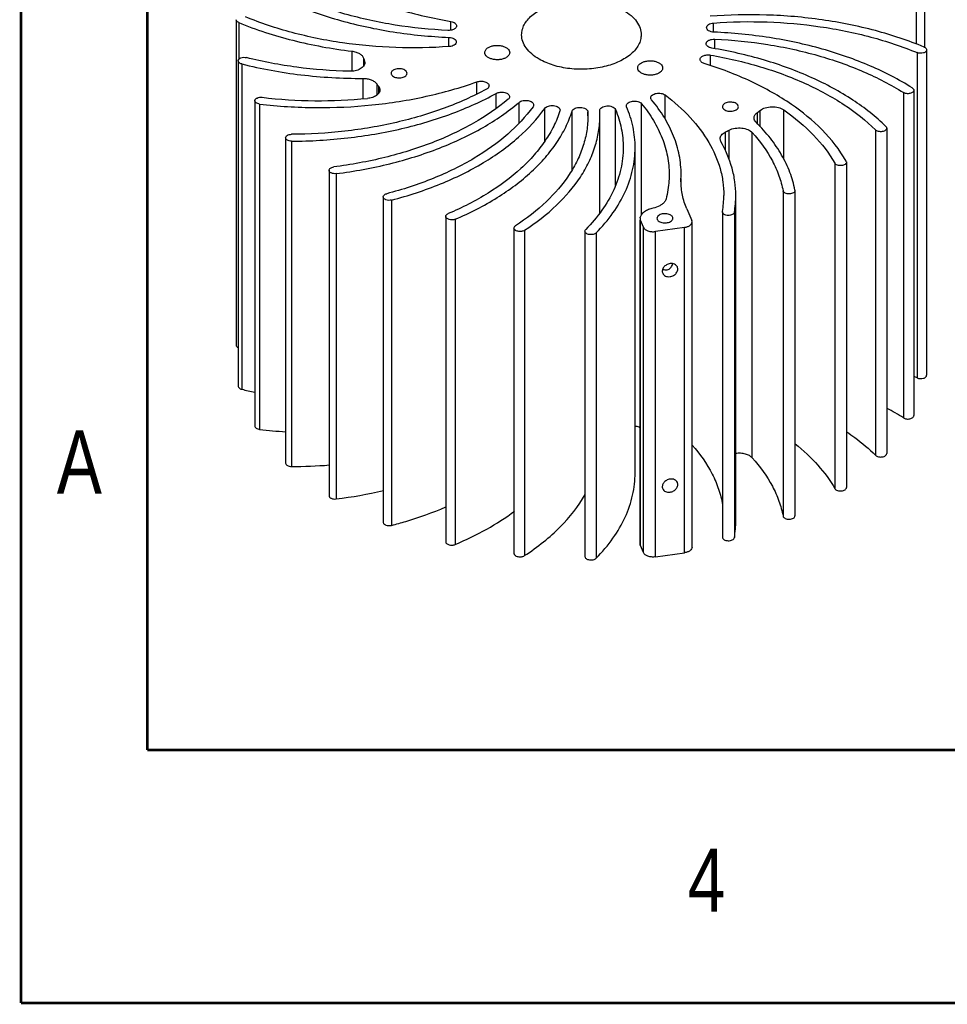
# Model space of a CAD drawing. Header units: inches. Extents: x 0 to 22, y -0.8 to 17.8.
# Tile 1 of 5: x 0 to 3.7, y 0 to 3.9. Entities that reach past the tile are written whole.
import ezdxf

# ---------------------------------------------------------------- set-up
doc = ezdxf.new("R2010")
doc.units = ezdxf.units.IN
doc.header["$LTSCALE"] = 1.21
doc.header["$MEASUREMENT"] = 0
doc.layers.get('0').update_dxf_attribs({"linetype": 'CONTINUOUS'})
doc.layers.add('02___PRT_ALL_AXES', color=7, linetype='CONTINUOUS')
doc.styles.get("Standard").update_dxf_attribs({"font": 'txt', "width": 0.8})

msp = doc.modelspace()

# ---------------------------------------------------------------- linework, layer by layer
at = {"color": 7, "linetype": 'CONTINUOUS'}
for p, q in [((3.54966, 3.9173), (3.54966, 3.79002)), ((3.58275, 3.9298), (3.58275, 3.77858)), ((0.86089, 3.88671), (0.86089, 2.60088)), ((0.87075, 3.87562), (0.87075, 3.7294)), ((1.70966, 3.84509), (1.70966, 3.87988)), ((2.7479, 3.83742), (2.7479, 3.87359)), ((1.70193, 3.78061), (1.70193, 3.81678)), ((2.75323, 3.772), (2.75323, 3.8099)), ((1.31833, 3.76226), (1.31833, 3.68327)), ((2.73551, 3.70508), (2.73551, 3.74695)), ((3.55322, 3.75641), (3.55322, 2.47058)), ((3.5906, 3.7675), (3.5906, 2.48167)), ((0.86873, 3.72441), (0.86873, 2.43858)), ((0.88288, 3.71191), (0.88288, 2.42608)), ((1.36438, 3.73508), (1.36438, 3.70294)), ((1.36828, 3.71117), (1.36828, 3.72365)), ((1.36828, 3.72365), (1.36952, 3.71663)), ((1.36152, 3.65475), (1.36152, 3.57414)), ((1.41634, 3.63369), (1.41634, 3.58855)), ((1.42427, 3.59636), (1.42427, 3.62299)), ((1.81247, 3.59301), (1.81247, 3.64099)), ((1.88852, 3.53519), (1.88852, 3.59545)), ((2.55655, 3.49429), (2.55655, 3.58927)), ((3.49875, 3.59861), (3.49875, 2.31278)), ((3.53982, 3.6078), (3.53982, 2.32197)), ((0.93485, 3.5666), (0.93485, 2.28077)), ((0.95371, 3.55324), (0.95371, 2.26741)), ((1.97931, 3.4781), (1.97931, 3.56004)), ((2.40461, 3.54267), (2.40372, 3.547)), ((2.46368, 3.11632), (2.46368, 3.55476)), ((2.08087, 3.40735), (2.08087, 3.53629)), ((2.1415, 3.52943), (2.14097, 3.52603)), ((2.18877, 3.29339), (2.18877, 3.52526)), ((2.25124, 3.52243), (2.25155, 3.50714)), ((2.25124, 3.50714), (2.25124, 3.52243)), ((2.29827, 3.52741), (2.29827, 3.52797)), ((2.29879, 3.50713), (2.29827, 3.52741)), ((2.2988, 3.12374), (2.2988, 3.50715)), ((2.3604, 3.23133), (2.3604, 3.53215)), ((2.92056, 3.51911), (2.92056, 3.47662)), ((2.93265, 3.46341), (2.93265, 3.52843)), ((3.02584, 3.33532), (3.02584, 3.53001)), ((2.79446, 3.44244), (2.79446, 3.36979)), ((2.80965, 3.33342), (2.80965, 3.4501)), ((2.90137, 2.15463), (2.90137, 3.44046)), ((3.38865, 3.4508), (3.38865, 2.16497)), ((3.43265, 3.45769), (3.43265, 2.17186)), ((1.05636, 3.42017), (1.05636, 2.13434)), ((1.08013, 3.40653), (1.08013, 2.1207)), ((2.77672, 3.40583), (2.77375, 3.4165)), ((2.43823, 2.0953), (2.43823, 3.38114)), ((3.22772, 3.31943), (3.22772, 2.0336)), ((3.27256, 3.32803), (3.27376, 3.32372)), ((3.27376, 3.32373), (3.27376, 2.0379)), ((1.22794, 3.29153), (1.22794, 2.0057)), ((1.25662, 3.27821), (1.25662, 1.99238)), ((2.61947, 3.24834), (2.62, 3.27463)), ((2.62, 3.2391), (2.62, 3.25886)), ((2.83615, 1.9064), (2.83615, 3.19223)), ((3.023, 3.21025), (3.023, 1.92442)), ((3.06996, 3.21328), (3.07009, 3.21173)), ((3.0701, 3.21176), (3.0701, 1.92593)), ((1.44209, 3.1863), (1.44209, 1.90047)), ((1.47546, 3.17387), (1.47546, 1.88804)), ((2.64256, 3.13907), (2.66218, 3.09334)), ((2.78333, 3.12669), (2.78333, 1.84086)), ((2.78334, 3.12666), (2.78344, 3.12803)), ((2.83046, 3.12535), (2.83046, 1.83952)), ((1.68947, 3.10907), (1.68947, 1.82324)), ((1.7271, 3.09809), (1.7271, 1.81226)), ((2.45795, 3.10345), (2.45757, 3.10033)), ((2.45757, 1.8145), (2.45757, 3.09486)), ((2.45795, 3.10345), (2.45845, 3.10555)), ((2.45873, 1.80903), (2.45873, 3.09486)), ((2.4711, 3.06602), (2.45873, 3.09486)), ((2.66333, 3.08785), (2.66218, 3.09334)), ((2.66333, 1.80204), (2.66333, 3.08787)), ((1.95925, 3.06322), (1.95925, 1.77739)), ((2.00053, 3.05416), (2.00053, 1.76833)), ((2.23964, 3.05076), (2.23964, 1.76493)), ((2.2838, 3.04402), (2.2838, 1.75819)), ((2.4711, 1.78019), (2.4711, 3.06602)), ((2.63343, 3.06581), (2.51878, 3.04942)), ((2.51878, 1.76359), (2.51878, 3.04942)), ((2.63343, 1.77998), (2.63343, 3.06581)), ((2.4711, 1.78019), (2.45873, 1.80903)), ((2.51878, 1.76359), (2.63343, 1.77998))]:
    msp.add_line(p, q, dxfattribs=at)
at = {"color": 7, "linetype": 'CONTINUOUS', "const_width": 0.01}
for points in [[(0.01, 17), (0.01, 0)], [(0.51, 16), (0.51, 1)], [(21.51, 1), (0.51, 1)], [(22.01, 0), (0.01, 0)]]:
    msp.add_lwpolyline(points, dxfattribs=at)
at = {"color": 7, "linetype": 'CONTINUOUS'}
for centre, radius, start, end in [((1.67421, 3.83441), 0.32537, 197.7757, 199.90166), ((1.77173, 3.88852), 0.4373, 215.6413, 217.38695), ((1.1919, 5.51865), 1.95213, 263.27327, 275.53083), ((2.52489, 4.04537), 0.65841, 306.93761, 308.26649), ((2.39207, 4.25906), 0.91038, 296.23183, 297.30253), ((2.40857, 3.19228), 0.38034, 350.27377, 359.99179), ((2.43799, 3.19245), 0.39816, 350.29787, 359.96737), ((3.03875, 1.22718), 1.34563, 67.52245, 68.1152), ((1.31216, 4.12602), 1.7533, 255.82769, 257.56068), ((2.92652, 1.40637), 1.07193, 57.73492, 61.74125), ((1.18832, 4.24335), 1.98982, 263.22873, 266.19384), ((1.07255, 4.15867), 2.03798, 270.21313, 274.37628), ((1.0205, 3.86224), 1.88471, 277.19688, 282.94574), ((2.43799, 1.90662), 0.39816, 350.29787, 359.96737)]:
    msp.add_arc(centre, radius, start, end, dxfattribs=at)
for points, knots in [([(1.02208, 4.18962), (1.06174, 4.15053), (1.15468, 4.07764), (1.31745, 3.9904), (1.50521, 3.92221), (1.63979, 3.89168), (1.70966, 3.87988)], [0, 0, 0, 0, 0.2185034, 0.4599743, 0.7219781, 1, 1, 1, 1]), ([(1.69826, 3.84431), (1.6283, 3.8476), (1.49092, 3.86146), (1.2933, 3.90421), (1.11264, 3.96724), (1.0027, 4.02397), (0.95273, 4.05559)], [0, 0, 0, 0, 0.2684584, 0.5280525, 0.773324, 1, 1, 1, 1]), ([(0.91783, 4.03721), (0.97034, 4.00398), (1.08596, 3.94443), (1.276, 3.87849), (1.48389, 3.83407), (1.62838, 3.81997), (1.70193, 3.81678)], [0, 0, 0, 0, 0.2265988, 0.4719067, 0.7315625, 1, 1, 1, 1]), ([(1.98952, 3.82712), (1.98952, 3.83385), (1.99133, 3.84763), (1.99924, 3.86753), (2.01207, 3.8864), (2.03622, 3.91063), (2.07737, 3.93568), (2.13654, 3.95544), (2.20294, 3.96477), (2.27118, 3.96288), (2.3357, 3.94997), (2.37529, 3.93363), (2.39278, 3.92354)], [0, 0, 0, 0, 0.0428593, 0.0874892, 0.1353251, 0.1872926, 0.3045603, 0.4382333, 0.5825791, 0.7297327, 0.871315, 1, 1, 1, 1]), ([(1.70359, 3.78061), (1.63306, 3.77537), (1.49183, 3.7726), (1.28324, 3.79098), (1.08408, 3.83121), (0.95786, 3.87314), (0.89827, 3.89779)], [0, 0, 0, 0, 0.2586076, 0.5153026, 0.7642016, 1, 1, 1, 1]), ([(2.39278, 3.92354), (2.40315, 3.91755), (2.42196, 3.9046), (2.44443, 3.88097), (2.45865, 3.85484), (2.46196, 3.83608), (2.46196, 3.82708)], [0, 0, 0, 0, 0.2897951, 0.5490599, 0.7822267, 1, 1, 1, 1]), ([(3.58074, 3.77858), (3.51812, 3.80449), (3.38543, 3.84847), (3.17606, 3.89044), (2.95683, 3.90924), (2.80846, 3.90586), (2.7344, 3.90007)], [0, 0, 0, 0, 0.2358027, 0.484768, 0.7414956, 1, 1, 1, 1]), ([(0.87075, 3.87562), (0.86931, 3.87622), (0.86669, 3.87757), (0.86347, 3.88022), (0.86139, 3.88331), (0.86089, 3.88562), (0.86089, 3.88672)], [0, 0, 0, 0, 0.2978928, 0.5610934, 0.7909061, 1, 1, 1, 1]), ([(0.87075, 3.87562), (0.93998, 3.84698), (1.08735, 3.79935), (1.23956, 3.77171), (1.31833, 3.76226)], [0, 0, 0, 0, 0.4856931, 1, 1, 1, 1]), ([(1.73231, 3.86243), (1.73231, 3.86116), (1.73182, 3.85852), (1.72971, 3.85488), (1.72641, 3.85162), (1.72036, 3.84775), (1.71079, 3.84467), (1.70254, 3.84411), (1.69826, 3.84431)], [0, 0, 0, 0, 0.0898656, 0.1866992, 0.2951585, 0.4169481, 0.6951651, 1, 1, 1, 1]), ([(1.70966, 3.87988), (1.71276, 3.87936), (1.71853, 3.87783), (1.72588, 3.87393), (1.73097, 3.86876), (1.73231, 3.86442), (1.73231, 3.86243)], [0, 0, 0, 0, 0.3076811, 0.578522, 0.8054492, 1, 1, 1, 1]), ([(2.72042, 3.85556), (2.72043, 3.8578), (2.72219, 3.86276), (2.72852, 3.86827), (2.7374, 3.87212), (2.74426, 3.87332), (2.7479, 3.87359)], [0, 0, 0, 0, 0.1896342, 0.4170535, 0.691537, 1, 1, 1, 1]), ([(2.74956, 3.83742), (2.74575, 3.83759), (2.73852, 3.83865), (2.72911, 3.84245), (2.72234, 3.84805), (2.72042, 3.85323), (2.72042, 3.85556)], [0, 0, 0, 0, 0.3082397, 0.5839561, 0.8117735, 1, 1, 1, 1]), ([(2.7479, 3.87359), (2.81843, 3.87883), (2.95965, 3.8816), (3.16824, 3.86323), (3.3674, 3.82299), (3.49363, 3.78107), (3.55322, 3.75641)], [0, 0, 0, 0, 0.2586092, 0.5153024, 0.7641998, 1, 1, 1, 1]), ([(1.70193, 3.81678), (1.70574, 3.81662), (1.71296, 3.81556), (1.72237, 3.81175), (1.72914, 3.80615), (1.73106, 3.80097), (1.73106, 3.79864)], [0, 0, 0, 0, 0.3082397, 0.5839561, 0.8117735, 1, 1, 1, 1]), ([(2.05871, 3.73067), (2.04834, 3.73665), (2.02953, 3.7496), (2.00706, 3.77323), (1.99284, 3.79936), (1.98952, 3.81812), (1.98952, 3.82712)], [0, 0, 0, 0, 0.2897951, 0.5490599, 0.7822267, 1, 1, 1, 1]), ([(2.46196, 3.82708), (2.46196, 3.82036), (2.46016, 3.80657), (2.45225, 3.78667), (2.43942, 3.7678), (2.41526, 3.74357), (2.37411, 3.71852), (2.31494, 3.69876), (2.24855, 3.68944), (2.1803, 3.69133), (2.11578, 3.70424), (2.0762, 3.72057), (2.05871, 3.73067)], [0, 0, 0, 0, 0.0428593, 0.0874892, 0.1353251, 0.1872926, 0.3045603, 0.4382333, 0.5825791, 0.7297327, 0.871315, 1, 1, 1, 1]), ([(3.53365, 3.61699), (3.48114, 3.65023), (3.36553, 3.70977), (3.17549, 3.77571), (2.96759, 3.82013), (2.82311, 3.83423), (2.74956, 3.83742)], [0, 0, 0, 0, 0.2266007, 0.4719068, 0.7315607, 1, 1, 1, 1]), ([(1.73106, 3.79864), (1.73106, 3.7964), (1.7293, 3.79144), (1.72297, 3.78593), (1.71408, 3.78208), (1.70723, 3.78088), (1.70359, 3.78061)], [0, 0, 0, 0, 0.1896342, 0.4170535, 0.691537, 1, 1, 1, 1]), ([(2.71917, 3.79178), (2.71917, 3.79304), (2.71967, 3.79568), (2.72177, 3.79933), (2.72507, 3.80259), (2.73113, 3.80645), (2.7407, 3.80953), (2.74895, 3.8101), (2.75323, 3.8099)], [0, 0, 0, 0, 0.0898656, 0.1866992, 0.2951585, 0.4169481, 0.6951651, 1, 1, 1, 1]), ([(2.74183, 3.77432), (2.73873, 3.77484), (2.73296, 3.77637), (2.7256, 3.78027), (2.72051, 3.78544), (2.71917, 3.78979), (2.71917, 3.79178)], [0, 0, 0, 0, 0.3076811, 0.578522, 0.8054492, 1, 1, 1, 1]), ([(2.75323, 3.8099), (2.82319, 3.8066), (2.96057, 3.79274), (3.15819, 3.75), (3.33884, 3.68696), (3.44878, 3.63024), (3.49875, 3.59861)], [0, 0, 0, 0, 0.2684601, 0.5280524, 0.7733222, 1, 1, 1, 1]), ([(3.58074, 3.77858), (3.58217, 3.77799), (3.5848, 3.77664), (3.58801, 3.77398), (3.5901, 3.77089), (3.5906, 3.76858), (3.5906, 3.76749)], [0, 0, 0, 0, 0.2978928, 0.5610934, 0.7909061, 1, 1, 1, 1]), ([(0.86873, 3.7244), (0.86873, 3.72554), (0.86928, 3.72797), (0.87156, 3.73117), (0.87504, 3.73389), (0.88125, 3.73684), (0.89047, 3.73852), (0.89811, 3.73784), (0.90182, 3.7369)], [0, 0, 0, 0, 0.0873171, 0.1840184, 0.2953191, 0.4218401, 0.7068866, 1, 1, 1, 1]), ([(1.30796, 3.68262), (1.23862, 3.68432), (1.10195, 3.69492), (0.9672, 3.72039), (0.90182, 3.7369)], [0, 0, 0, 0, 0.5070075, 1, 1, 1, 1]), ([(1.31833, 3.76226), (1.32386, 3.76159), (1.33432, 3.75944), (1.34821, 3.75358), (1.35879, 3.74561), (1.36326, 3.73859), (1.36438, 3.73508)], [0, 0, 0, 0, 0.298436, 0.5690464, 0.8023584, 1, 1, 1, 1]), ([(2.69498, 3.72953), (2.69498, 3.73095), (2.69562, 3.73397), (2.69829, 3.73802), (2.70242, 3.74153), (2.70987, 3.74547), (2.7212, 3.74808), (2.73074, 3.74778), (2.73551, 3.74695)], [0, 0, 0, 0, 0.0879804, 0.1844178, 0.2943571, 0.4189026, 0.7015453, 1, 1, 1, 1]), ([(2.73551, 3.74695), (2.80187, 3.73549), (2.92969, 3.70601), (3.10799, 3.64068), (3.26258, 3.55739), (3.3509, 3.48798), (3.38865, 3.4508)], [0, 0, 0, 0, 0.2779536, 0.5398683, 0.7813383, 1, 1, 1, 1]), ([(3.42941, 3.46459), (3.38974, 3.50367), (3.2968, 3.57656), (3.13403, 3.6638), (2.94628, 3.73199), (2.8117, 3.76253), (2.74183, 3.77432)], [0, 0, 0, 0, 0.2185052, 0.4599745, 0.7219763, 1, 1, 1, 1]), ([(3.5906, 3.76749), (3.5906, 3.76622), (3.5899, 3.76351), (3.58711, 3.76004), (3.58293, 3.75721), (3.57565, 3.75437), (3.56533, 3.75328), (3.557, 3.75485), (3.55322, 3.75641)], [0, 0, 0, 0, 0.086896, 0.1849063, 0.2994082, 0.4299483, 0.7187824, 1, 1, 1, 1]), ([(0.88288, 3.71191), (0.8809, 3.71241), (0.87724, 3.71369), (0.87263, 3.71656), (0.86953, 3.72017), (0.86873, 3.72306), (0.86873, 3.7244)], [0, 0, 0, 0, 0.305201, 0.573141, 0.8005207, 1, 1, 1, 1]), ([(0.88288, 3.71191), (0.95982, 3.69248), (1.11873, 3.66371), (1.27988, 3.65454), (1.36152, 3.65475)], [0, 0, 0, 0, 0.4929171, 1, 1, 1, 1]), ([(1.36953, 3.71663), (1.36952, 3.71432), (1.36863, 3.7095), (1.36487, 3.70281), (1.35895, 3.69681), (1.34807, 3.68962), (1.33076, 3.68373), (1.31577, 3.68242), (1.30796, 3.68262)], [0, 0, 0, 0, 0.0903811, 0.1874136, 0.295737, 0.4171023, 0.6944634, 1, 1, 1, 1]), ([(2.71154, 3.71352), (2.70919, 3.71426), (2.70486, 3.71602), (2.69946, 3.71976), (2.69588, 3.72432), (2.69498, 3.72787), (2.69498, 3.72953)], [0, 0, 0, 0, 0.3029009, 0.5688992, 0.7970004, 1, 1, 1, 1]), ([(3.27256, 3.32803), (3.2208, 3.41801), (3.11927, 3.51406), (2.97959, 3.60083), (2.86629, 3.65917), (2.77481, 3.69386), (2.71154, 3.71352)], [0, 0, 0, 0, 0.4493058, 0.5781775, 0.713228, 1, 1, 1, 1]), ([(1.52706, 3.68764), (1.52218, 3.69045), (1.51053, 3.6936), (1.4958, 3.69285), (1.48499, 3.68925), (1.47866, 3.68539), (1.47438, 3.68052), (1.47329, 3.67658), (1.47329, 3.67477)], [0, 0, 0, 0, 0.2699181, 0.561364, 0.6954989, 0.8131656, 0.9128603, 1, 1, 1, 1]), ([(1.47329, 3.67477), (1.47329, 3.67357), (1.47374, 3.67107), (1.4764, 3.66619), (1.47991, 3.66342), (1.48251, 3.66192)], [0, 0, 0, 0, 0.218355, 0.4522632, 1, 1, 1, 1]), ([(1.48251, 3.66192), (1.48739, 3.65911), (1.49904, 3.65595), (1.51377, 3.6567), (1.52459, 3.66031), (1.53091, 3.66416), (1.53519, 3.66904), (1.53628, 3.67297), (1.53628, 3.67479)], [0, 0, 0, 0, 0.2699181, 0.561364, 0.6954989, 0.8131656, 0.9128603, 1, 1, 1, 1]), ([(1.53628, 3.67479), (1.53628, 3.67599), (1.53584, 3.67849), (1.53317, 3.68337), (1.52966, 3.68613), (1.52706, 3.68764)], [0, 0, 0, 0, 0.218355, 0.4522632, 1, 1, 1, 1]), ([(0.95371, 3.55324), (1.02723, 3.5445), (1.1755, 3.53529), (1.39643, 3.54549), (1.61023, 3.57918), (1.7472, 3.61772), (1.81247, 3.64099)], [0, 0, 0, 0, 0.2552564, 0.5109606, 0.7610813, 1, 1, 1, 1]), ([(1.36152, 3.65475), (1.36728, 3.65477), (1.3785, 3.65386), (1.39412, 3.64975), (1.40713, 3.64326), (1.41393, 3.63706), (1.41634, 3.63369)], [0, 0, 0, 0, 0.2852476, 0.5545979, 0.7949499, 1, 1, 1, 1]), ([(1.42427, 3.62299), (1.42583, 3.62095), (1.42835, 3.6166), (1.42929, 3.61162), (1.42929, 3.60924)], [0, 0, 0, 0, 0.5184903, 1, 1, 1, 1]), ([(1.81247, 3.64099), (1.81752, 3.64279), (1.82836, 3.64448), (1.84166, 3.64275), (1.8509, 3.63889), (1.85617, 3.63516), (1.85965, 3.63065), (1.86052, 3.62715), (1.86052, 3.62552)], [0, 0, 0, 0, 0.2854552, 0.5731186, 0.7022624, 0.815604, 0.9130631, 1, 1, 1, 1]), ([(1.86052, 3.62552), (1.86052, 3.62428), (1.86004, 3.62168), (1.858, 3.61807), (1.85479, 3.61485), (1.85211, 3.6131), (1.85064, 3.6123)], [0, 0, 0, 0, 0.2161431, 0.4486281, 0.7088519, 1, 1, 1, 1]), ([(1.85064, 3.6123), (1.79692, 3.58303), (1.68051, 3.53139), (1.49232, 3.47625), (1.28978, 3.44207), (1.15034, 3.43407), (1.07982, 3.43381)], [0, 0, 0, 0, 0.229862, 0.4764532, 0.7350549, 1, 1, 1, 1]), ([(1.08013, 3.40653), (1.1542, 3.40681), (1.30065, 3.41527), (1.51325, 3.45147), (1.71054, 3.50982), (1.83239, 3.56448), (1.88852, 3.59545)], [0, 0, 0, 0, 0.2651961, 0.5239376, 0.7704645, 1, 1, 1, 1]), ([(1.42929, 3.60924), (1.42929, 3.60723), (1.42865, 3.60307), (1.42582, 3.59719), (1.4213, 3.59175), (1.41286, 3.58498), (1.39896, 3.57867), (1.38663, 3.57624), (1.38004, 3.5756)], [0, 0, 0, 0, 0.0933493, 0.1920777, 0.3001651, 0.419717, 0.6924418, 1, 1, 1, 1]), ([(1.88852, 3.59545), (1.89343, 3.59816), (1.90502, 3.60116), (1.91962, 3.60031), (1.93028, 3.59668), (1.9365, 3.59284), (1.9407, 3.588), (1.94178, 3.58411), (1.94178, 3.58232)], [0, 0, 0, 0, 0.2715302, 0.5626259, 0.6962446, 0.8134594, 0.9129166, 1, 1, 1, 1]), ([(1.94178, 3.58232), (1.94178, 3.58045), (1.94062, 3.57639), (1.93784, 3.57334), (1.93619, 3.57197)], [0, 0, 0, 0, 0.46502, 1, 1, 1, 1]), ([(2.50002, 3.57824), (2.50001, 3.58016), (2.50126, 3.58435), (2.50603, 3.58941), (2.51299, 3.5933), (2.52158, 3.5958), (2.53105, 3.59671), (2.54057, 3.59595), (2.54927, 3.5936), (2.55441, 3.59089), (2.55655, 3.58927)], [0, 0, 0, 0, 0.087438, 0.188694, 0.3090605, 0.4460456, 0.5926042, 0.7396065, 0.8778625, 1, 1, 1, 1]), ([(2.55655, 3.58927), (2.59218, 3.56231), (2.65649, 3.50537), (2.73159, 3.40696), (2.77097, 3.31785), (2.78636, 3.24591), (2.78891, 3.21003), (2.78891, 3.19223)], [0, 0, 0, 0, 0.2814356, 0.5378466, 0.7742794, 0.8878732, 1, 1, 1, 1]), ([(3.53982, 3.60781), (3.53982, 3.60642), (3.53897, 3.6034), (3.53563, 3.5997), (3.53073, 3.59679), (3.52239, 3.59414), (3.51116, 3.59374), (3.50234, 3.59634), (3.49875, 3.59861)], [0, 0, 0, 0, 0.0873002, 0.1875884, 0.3062569, 0.4414762, 0.7335667, 1, 1, 1, 1]), ([(3.53365, 3.61699), (3.53541, 3.61588), (3.53843, 3.61336), (3.53982, 3.60954), (3.53982, 3.60781)], [0, 0, 0, 0, 0.5468777, 1, 1, 1, 1]), ([(0.93485, 3.5666), (0.93485, 3.56762), (0.93529, 3.56976), (0.93711, 3.57267), (0.93994, 3.57523), (0.94508, 3.57817), (0.95304, 3.5803), (0.9598, 3.58036), (0.96323, 3.57995)], [0, 0, 0, 0, 0.0886579, 0.1851323, 0.2943375, 0.4176489, 0.6984447, 1, 1, 1, 1]), ([(0.95371, 3.55324), (0.95117, 3.55354), (0.94642, 3.55457), (0.9403, 3.55749), (0.93601, 3.56151), (0.93485, 3.56501), (0.93485, 3.5666)], [0, 0, 0, 0, 0.3083711, 0.5811485, 0.8081641, 1, 1, 1, 1]), ([(1.93619, 3.57197), (1.8938, 3.53657), (1.79717, 3.47141), (1.63246, 3.39503), (1.44634, 3.33751), (1.31448, 3.31346), (1.2465, 3.30485)], [0, 0, 0, 0, 0.2213203, 0.4641645, 0.7253506, 1, 1, 1, 1]), ([(1.25662, 3.27821), (1.32803, 3.28725), (1.46648, 3.31257), (1.66174, 3.37324), (1.83423, 3.45386), (1.93517, 3.52267), (1.97931, 3.56004)], [0, 0, 0, 0, 0.2749751, 0.5363076, 0.7790475, 1, 1, 1, 1]), ([(2.0344, 3.54278), (2.00565, 3.50304), (1.93378, 3.42695), (1.79937, 3.33228), (1.6375, 3.25377), (1.51855, 3.21509), (1.45597, 3.19872)], [0, 0, 0, 0, 0.2148451, 0.4538607, 0.7166489, 1, 1, 1, 1]), ([(1.97931, 3.56004), (1.98136, 3.56177), (1.9864, 3.56469), (1.9951, 3.5673), (2.00477, 3.56827), (2.01448, 3.5675), (2.02334, 3.56507), (2.03056, 3.56117), (2.03553, 3.55604), (2.03683, 3.55175), (2.03683, 3.54978)], [0, 0, 0, 0, 0.1194113, 0.2561229, 0.4029043, 0.5502605, 0.6885616, 0.8102072, 0.9122727, 1, 1, 1, 1]), ([(2.03683, 3.54978), (2.03683, 3.54918), (2.03661, 3.54669), (2.03551, 3.54432), (2.0344, 3.54278)], [0, 0, 0, 0, 0.2407598, 1, 1, 1, 1]), ([(2.08087, 3.53629), (2.08238, 3.53841), (2.08683, 3.54222), (2.09533, 3.54586), (2.10539, 3.54773), (2.11595, 3.5476), (2.12588, 3.5455), (2.13411, 3.54162), (2.13991, 3.53626), (2.1415, 3.53157), (2.14151, 3.52943)], [0, 0, 0, 0, 0.1085811, 0.2383233, 0.3834863, 0.533731, 0.6774627, 0.8047299, 0.910626, 1, 1, 1, 1]), ([(2.29826, 3.52797), (2.29826, 3.53023), (2.30006, 3.53524), (2.3065, 3.54077), (2.31551, 3.5446), (2.32618, 3.54641), (2.33735, 3.54598), (2.3497, 3.54294), (2.35831, 3.53724), (2.3604, 3.53215)], [0, 0, 0, 0, 0.0912126, 0.2007739, 0.3331161, 0.4816143, 0.6343405, 0.778188, 1, 1, 1, 1]), ([(2.40372, 3.547), (2.40372, 3.5491), (2.40524, 3.55369), (2.41082, 3.559), (2.4188, 3.56289), (2.43177, 3.56582), (2.44554, 3.56502), (2.45738, 3.56037), (2.46202, 3.55679), (2.46368, 3.55476)], [0, 0, 0, 0, 0.0890258, 0.1940319, 0.3199916, 0.4625295, 0.7567464, 0.8885571, 1, 1, 1, 1]), ([(2.43823, 3.38114), (2.43823, 3.4084), (2.43241, 3.46382), (2.41551, 3.51686), (2.40461, 3.54267)], [0, 0, 0, 0, 0.4931723, 1, 1, 1, 1]), ([(2.46368, 3.55476), (2.48101, 3.53363), (2.512, 3.49014), (2.54682, 3.42001), (2.568, 3.34786), (2.57275, 3.29879), (2.57275, 3.27461)], [0, 0, 0, 0, 0.2676306, 0.5207122, 0.7631705, 1, 1, 1, 1]), ([(2.50313, 3.57036), (2.50217, 3.5715), (2.50061, 3.57397), (2.50002, 3.57686), (2.50002, 3.57824)], [0, 0, 0, 0, 0.5211145, 1, 1, 1, 1]), ([(2.62, 3.27463), (2.62, 3.30018), (2.61489, 3.35206), (2.59219, 3.42828), (2.55486, 3.50229), (2.52168, 3.54811), (2.50313, 3.57036)], [0, 0, 0, 0, 0.2365032, 0.4787825, 0.731952, 1, 1, 1, 1]), ([(2.83698, 3.55565), (2.83211, 3.55846), (2.82046, 3.56161), (2.80573, 3.56087), (2.79491, 3.55726), (2.78859, 3.5534), (2.7843, 3.54853), (2.78321, 3.54459), (2.78322, 3.54278)], [0, 0, 0, 0, 0.2699181, 0.561364, 0.6954989, 0.8131656, 0.9128603, 1, 1, 1, 1]), ([(2.78322, 3.54278), (2.78322, 3.54158), (2.78366, 3.53908), (2.78632, 3.5342), (2.78984, 3.53143), (2.79244, 3.52993)], [0, 0, 0, 0, 0.218355, 0.4522632, 1, 1, 1, 1]), ([(2.79244, 3.52993), (2.79731, 3.52712), (2.80896, 3.52397), (2.82369, 3.52471), (2.83451, 3.52832), (2.84083, 3.53218), (2.84512, 3.53705), (2.84621, 3.54099), (2.84621, 3.5428)], [0, 0, 0, 0, 0.2699181, 0.561364, 0.6954989, 0.8131656, 0.9128603, 1, 1, 1, 1]), ([(2.84621, 3.5428), (2.8462, 3.544), (2.84576, 3.5465), (2.8431, 3.55138), (2.83958, 3.55415), (2.83698, 3.55565)], [0, 0, 0, 0, 0.218355, 0.4522632, 1, 1, 1, 1]), ([(2.93265, 3.52843), (2.93855, 3.53308), (2.9537, 3.53996), (2.97864, 3.54345), (3.00388, 3.54075), (3.01952, 3.53442), (3.02584, 3.53001)], [0, 0, 0, 0, 0.2299382, 0.4957808, 0.7639972, 1, 1, 1, 1]), ([(1.47546, 3.17387), (1.54119, 3.19106), (1.66605, 3.23173), (1.83577, 3.31443), (1.97633, 3.41419), (2.05113, 3.49442), (2.08087, 3.53629)], [0, 0, 0, 0, 0.2837204, 0.5466348, 0.7855053, 1, 1, 1, 1]), ([(2.14097, 3.52603), (2.1343, 3.50558), (2.1174, 3.46479), (2.08291, 3.40646), (2.03917, 3.35034), (1.96718, 3.27721), (1.85522, 3.19469), (1.75373, 3.14329), (1.69908, 3.12005)], [0, 0, 0, 0, 0.1045278, 0.2136471, 0.3283787, 0.4494162, 0.7114044, 1, 1, 1, 1]), ([(1.7271, 3.09809), (1.78449, 3.12249), (1.89099, 3.1765), (2.00831, 3.26337), (2.08349, 3.34037), (2.129, 3.39945), (2.16469, 3.46084), (2.182, 3.50376), (2.18877, 3.52526)], [0, 0, 0, 0, 0.2889244, 0.5509614, 0.6719338, 0.7865605, 0.8955632, 1, 1, 1, 1]), ([(2.25155, 3.50714), (2.25155, 3.48729), (2.24837, 3.44719), (2.23416, 3.38783), (2.21066, 3.32955), (2.16622, 3.25213), (2.087, 3.16059), (2.00855, 3.10044), (1.96521, 3.07228)], [0, 0, 0, 0, 0.1098397, 0.2214522, 0.3364829, 0.4563232, 0.714035, 1, 1, 1, 1]), ([(2.00053, 3.05416), (2.04567, 3.08349), (2.12738, 3.14615), (2.20991, 3.2415), (2.2562, 3.32215), (2.28067, 3.38286), (2.29548, 3.44469), (2.29879, 3.48645), (2.2988, 3.50713)], [0, 0, 0, 0, 0.2859648, 0.5436765, 0.6635169, 0.7785476, 0.8901602, 1, 1, 1, 1]), ([(2.18877, 3.52526), (2.19039, 3.53041), (2.19875, 3.53653), (2.21092, 3.53984), (2.22217, 3.54054), (2.23306, 3.53892), (2.24235, 3.53522), (2.24909, 3.52977), (2.25115, 3.52474), (2.25124, 3.52243)], [0, 0, 0, 0, 0.2162336, 0.3586654, 0.5115239, 0.6614846, 0.7960444, 0.9077435, 1, 1, 1, 1]), ([(2.3604, 3.53215), (2.37033, 3.50797), (2.3857, 3.45834), (2.39099, 3.40661), (2.39099, 3.38114)], [0, 0, 0, 0, 0.5064842, 1, 1, 1, 1]), ([(2.90834, 3.49836), (2.90834, 3.50216), (2.91097, 3.51047), (2.917, 3.51644), (2.92056, 3.51911)], [0, 0, 0, 0, 0.4605038, 1, 1, 1, 1]), ([(3.02584, 3.53001), (3.06805, 3.50051), (3.14384, 3.43766), (3.20462, 3.35959), (3.22772, 3.31943)], [0, 0, 0, 0, 0.5264219, 1, 1, 1, 1]), ([(2.91639, 3.48117), (2.91396, 3.48357), (2.90993, 3.4888), (2.90834, 3.49532), (2.90834, 3.49836)], [0, 0, 0, 0, 0.5281906, 1, 1, 1, 1]), ([(3.06996, 3.21328), (3.06534, 3.23713), (3.05153, 3.28504), (3.01846, 3.35401), (2.97322, 3.42044), (2.93644, 3.46132), (2.91639, 3.48117)], [0, 0, 0, 0, 0.232704, 0.4748152, 0.7297675, 1, 1, 1, 1]), ([(3.42941, 3.46459), (3.43038, 3.46363), (3.432, 3.46153), (3.43265, 3.45891), (3.43265, 3.45769)], [0, 0, 0, 0, 0.5281176, 1, 1, 1, 1]), ([(1.05636, 3.42017), (1.05636, 3.422), (1.05796, 3.42609), (1.06347, 3.43037), (1.07104, 3.43315), (1.07681, 3.4338), (1.07982, 3.43381)], [0, 0, 0, 0, 0.1866228, 0.4151776, 0.6924747, 1, 1, 1, 1]), ([(2.77374, 3.4165), (2.77374, 3.41898), (2.77477, 3.42418), (2.77908, 3.43131), (2.78583, 3.4376), (2.7914, 3.44093), (2.79446, 3.44244)], [0, 0, 0, 0, 0.2135052, 0.4448865, 0.7060443, 1, 1, 1, 1]), ([(2.80965, 3.4501), (2.8169, 3.45385), (2.83356, 3.45873), (2.85923, 3.45936), (2.88308, 3.45389), (2.8967, 3.44563), (2.90137, 3.44046)], [0, 0, 0, 0, 0.2519858, 0.5257633, 0.785002, 1, 1, 1, 1]), ([(2.90137, 3.44046), (2.93201, 3.40655), (2.97202, 3.35156), (3.0078, 3.27121), (3.01908, 3.23053), (3.023, 3.21025)], [0, 0, 0, 0, 0.5210166, 0.7645409, 1, 1, 1, 1]), ([(3.43265, 3.45769), (3.43265, 3.45618), (3.4316, 3.45286), (3.42768, 3.44895), (3.42202, 3.44602), (3.41269, 3.44367), (3.40264, 3.44398), (3.39374, 3.44699), (3.39007, 3.4494), (3.38865, 3.4508)], [0, 0, 0, 0, 0.0882865, 0.1916426, 0.3152014, 0.4554304, 0.7492267, 0.8840031, 1, 1, 1, 1]), ([(1.08013, 3.40653), (1.07708, 3.40652), (1.07125, 3.40713), (1.06359, 3.40991), (1.05799, 3.4142), (1.05636, 3.41832), (1.05636, 3.42017)], [0, 0, 0, 0, 0.3073499, 0.5849423, 0.8136558, 1, 1, 1, 1]), ([(2.83615, 3.19223), (2.83615, 3.21036), (2.83361, 3.2469), (2.81832, 3.32011), (2.79564, 3.37271), (2.77672, 3.40583)], [0, 0, 0, 0, 0.2429192, 0.488878, 1, 1, 1, 1]), ([(2.39099, 3.38114), (2.39099, 3.35283), (2.38441, 3.29511), (2.35531, 3.21095), (2.30775, 3.1301), (2.26599, 3.08112), (2.24273, 3.0575)], [0, 0, 0, 0, 0.2328448, 0.4731809, 0.7273761, 1, 1, 1, 1]), ([(2.2838, 3.04402), (2.30803, 3.06862), (2.35152, 3.11964), (2.40107, 3.20386), (2.43138, 3.29153), (2.43823, 3.35165), (2.43823, 3.38114)], [0, 0, 0, 0, 0.272624, 0.5268191, 0.7671552, 1, 1, 1, 1]), ([(3.27376, 3.32372), (3.27376, 3.32208), (3.2725, 3.31845), (3.26796, 3.31437), (3.26152, 3.31147), (3.25383, 3.30998), (3.24569, 3.31007), (3.23639, 3.31203), (3.22981, 3.3158), (3.22772, 3.31943)], [0, 0, 0, 0, 0.0902406, 0.1978411, 0.3274779, 0.4735329, 0.6251854, 0.7701339, 1, 1, 1, 1]), ([(1.22794, 3.29152), (1.22794, 3.2931), (1.22907, 3.29656), (1.23329, 3.30056), (1.2393, 3.30348), (1.24399, 3.30453), (1.2465, 3.30485)], [0, 0, 0, 0, 0.1922426, 0.4192106, 0.6916909, 1, 1, 1, 1]), ([(1.25662, 3.27821), (1.25316, 3.27777), (1.24634, 3.2778), (1.23831, 3.27989), (1.2331, 3.28284), (1.23023, 3.28541), (1.22838, 3.28834), (1.22794, 3.2905), (1.22794, 3.29152)], [0, 0, 0, 0, 0.3011209, 0.5821852, 0.7056749, 0.8149873, 0.9114503, 1, 1, 1, 1]), ([(2.57275, 3.27461), (2.57275, 3.26653), (2.57171, 3.23402), (2.56645, 3.20167), (2.56034, 3.17802)], [0, 0, 0, 0, 0.2485614, 1, 1, 1, 1]), ([(2.64256, 3.13907), (2.63508, 3.15651), (2.62347, 3.19237), (2.61947, 3.22989), (2.61947, 3.24834)], [0, 0, 0, 0, 0.5070155, 1, 1, 1, 1]), ([(1.44209, 3.18631), (1.4421, 3.18763), (1.44287, 3.19048), (1.44591, 3.19406), (1.45042, 3.19693), (1.45402, 3.19821), (1.45597, 3.19872)], [0, 0, 0, 0, 0.2000211, 0.4274909, 0.6951365, 1, 1, 1, 1]), ([(3.0701, 3.21173), (3.07009, 3.20996), (3.0686, 3.20602), (3.06338, 3.20181), (3.05618, 3.19899), (3.04773, 3.19784), (3.03912, 3.19847), (3.03146, 3.20085), (3.02562, 3.20466), (3.02336, 3.20843), (3.023, 3.21025)], [0, 0, 0, 0, 0.0921754, 0.2040457, 0.3395176, 0.4905159, 0.6435958, 0.7846846, 0.9035979, 1, 1, 1, 1]), ([(1.47546, 3.17387), (1.47174, 3.1729), (1.46405, 3.17217), (1.45476, 3.17382), (1.44849, 3.17676), (1.44496, 3.17949), (1.44265, 3.18271), (1.44209, 3.18516), (1.44209, 3.18631)], [0, 0, 0, 0, 0.2924732, 0.5777701, 0.7045162, 0.8159807, 0.9127319, 1, 1, 1, 1]), ([(2.56034, 3.17802), (2.55925, 3.1738), (2.55533, 3.16644), (2.54657, 3.15781), (2.53192, 3.14833), (2.51873, 3.14397), (2.50945, 3.14202)], [0, 0, 0, 0, 0.2006516, 0.3716816, 0.5631728, 1, 1, 1, 1]), ([(1.68947, 3.10906), (1.68947, 3.11014), (1.68995, 3.11241), (1.69198, 3.11547), (1.69512, 3.1181), (1.69768, 3.11945), (1.69908, 3.12005)], [0, 0, 0, 0, 0.2097422, 0.4397804, 0.7027018, 1, 1, 1, 1]), ([(2.50945, 3.14202), (2.50304, 3.14067), (2.49106, 3.13712), (2.47546, 3.12891), (2.46395, 3.11849), (2.45947, 3.10981), (2.45845, 3.10555)], [0, 0, 0, 0, 0.2995847, 0.5679806, 0.7997885, 1, 1, 1, 1]), ([(2.83046, 3.12535), (2.83015, 3.12353), (2.82796, 3.11972), (2.82214, 3.11586), (2.81448, 3.11343), (2.80585, 3.11276), (2.79736, 3.11388), (2.7901, 3.1167), (2.78485, 3.12092), (2.78334, 3.12488), (2.78333, 3.12666)], [0, 0, 0, 0, 0.0959639, 0.2143367, 0.3551677, 0.5083327, 0.6596566, 0.795521, 0.9076848, 1, 1, 1, 1]), ([(1.7271, 3.09809), (1.72332, 3.09648), (1.71495, 3.09485), (1.70457, 3.0959), (1.69722, 3.09874), (1.693, 3.10158), (1.69018, 3.10506), (1.68947, 3.10779), (1.68947, 3.10906)], [0, 0, 0, 0, 0.2803798, 0.5694318, 0.7002427, 0.8149764, 0.9131007, 1, 1, 1, 1]), ([(2.45757, 3.10033), (2.45757, 3.09894), (2.45788, 3.09705), (2.45854, 3.0953), (2.45873, 3.09486)], [0, 0, 0, 0, 0.7433182, 1, 1, 1, 1]), ([(2.63343, 3.06581), (2.63749, 3.06639), (2.64505, 3.0682), (2.65475, 3.07307), (2.66151, 3.07964), (2.66333, 3.08528), (2.66333, 3.08785)], [0, 0, 0, 0, 0.3080464, 0.5798262, 0.8068141, 1, 1, 1, 1]), ([(1.95925, 3.06323), (1.95925, 3.06492), (1.96059, 3.06867), (1.96351, 3.07117), (1.96521, 3.07228)], [0, 0, 0, 0, 0.4542496, 1, 1, 1, 1]), ([(2.00053, 3.05416), (1.99697, 3.05185), (1.98812, 3.04918), (1.97684, 3.04954), (1.96844, 3.05217), (1.96349, 3.05508), (1.96012, 3.0588), (1.95925, 3.06183), (1.95925, 3.06323)], [0, 0, 0, 0, 0.2654153, 0.5576743, 0.6932066, 0.8121722, 0.9126437, 1, 1, 1, 1]), ([(2.23964, 3.05076), (2.23964, 3.05196), (2.24025, 3.0545), (2.2418, 3.05656), (2.24273, 3.0575)], [0, 0, 0, 0, 0.4730485, 1, 1, 1, 1]), ([(2.2838, 3.04402), (2.2824, 3.0426), (2.27876, 3.04015), (2.26985, 3.03707), (2.25976, 3.03672), (2.25037, 3.03905), (2.24466, 3.04198), (2.2407, 3.0459), (2.23964, 3.04924), (2.23964, 3.05076)], [0, 0, 0, 0, 0.1153256, 0.2496865, 0.5435749, 0.6841413, 0.8080405, 0.9116221, 1, 1, 1, 1]), ([(2.4711, 3.06602), (2.47246, 3.06285), (2.47789, 3.05682), (2.48942, 3.05125), (2.50358, 3.04843), (2.51372, 3.04869), (2.51878, 3.04942)], [0, 0, 0, 0, 0.1942204, 0.4349707, 0.7119038, 1, 1, 1, 1]), ([(0.86089, 2.60088), (0.86089, 2.59894), (0.8627, 2.59458), (0.86638, 2.59198), (0.86851, 2.59084)], [0, 0, 0, 0, 0.4455352, 1, 1, 1, 1]), ([(3.55322, 2.47058), (3.557, 2.46902), (3.56533, 2.46745), (3.57565, 2.46853), (3.58293, 2.47138), (3.58711, 2.47421), (3.5899, 2.47768), (3.5906, 2.48039), (3.5906, 2.48166)], [0, 0, 0, 0, 0.2812176, 0.5700517, 0.7005918, 0.8150937, 0.913104, 1, 1, 1, 1]), ([(0.86873, 2.43857), (0.86873, 2.43723), (0.86953, 2.43434), (0.87263, 2.43073), (0.87724, 2.42786), (0.8809, 2.42658), (0.88288, 2.42608)], [0, 0, 0, 0, 0.1994793, 0.426859, 0.694799, 1, 1, 1, 1]), ([(3.49875, 2.31278), (3.50234, 2.31051), (3.51116, 2.30791), (3.52239, 2.30831), (3.53073, 2.31096), (3.53563, 2.31387), (3.53897, 2.31757), (3.53982, 2.32059), (3.53982, 2.32198)], [0, 0, 0, 0, 0.2664333, 0.5585238, 0.6937431, 0.8124116, 0.9126998, 1, 1, 1, 1]), ([(0.93485, 2.28077), (0.93485, 2.27918), (0.93601, 2.27568), (0.9403, 2.27166), (0.94642, 2.26874), (0.95117, 2.26771), (0.95371, 2.26741)], [0, 0, 0, 0, 0.1918359, 0.4188515, 0.6916289, 1, 1, 1, 1]), ([(2.45761, 2.27393), (2.45628, 2.27471), (2.4502, 2.27764), (2.44343, 2.27896), (2.43825, 2.27925)], [0, 0, 0, 0, 0.2297598, 1, 1, 1, 1]), ([(3.27536, 2.25725), (3.28581, 2.25013), (3.32553, 2.22189), (3.36293, 2.1903), (3.38865, 2.16497)], [0, 0, 0, 0, 0.2593087, 1, 1, 1, 1]), ([(2.66376, 2.20537), (2.69466, 2.17061), (2.73477, 2.11414), (2.76968, 2.0317), (2.7802, 1.99002), (2.78367, 1.96927)], [0, 0, 0, 0, 0.5209364, 0.7643796, 1, 1, 1, 1]), ([(3.07092, 2.2105), (3.10317, 2.18471), (3.16145, 2.13058), (3.20885, 2.06641), (3.22772, 2.0336)], [0, 0, 0, 0, 0.5216877, 1, 1, 1, 1]), ([(2.90137, 2.15463), (2.8981, 2.15824), (2.88934, 2.16457), (2.87345, 2.17053), (2.85516, 2.17336), (2.84239, 2.17294), (2.83602, 2.17211)], [0, 0, 0, 0, 0.2093074, 0.4545767, 0.7241468, 1, 1, 1, 1]), ([(2.90137, 2.15463), (2.93201, 2.12072), (2.97202, 2.06573), (3.0078, 1.98538), (3.01908, 1.9447), (3.023, 1.92442)], [0, 0, 0, 0, 0.5210169, 0.7645426, 1, 1, 1, 1]), ([(3.38865, 2.16497), (3.39007, 2.16357), (3.39374, 2.16116), (3.40264, 2.15815), (3.41269, 2.15784), (3.42202, 2.16019), (3.42768, 2.16312), (3.4316, 2.16703), (3.43265, 2.17035), (3.43265, 2.17186)], [0, 0, 0, 0, 0.1159969, 0.2507733, 0.5445696, 0.6847986, 0.8083574, 0.9117135, 1, 1, 1, 1]), ([(1.05636, 2.13434), (1.05636, 2.13249), (1.05799, 2.12837), (1.06359, 2.12408), (1.07125, 2.1213), (1.07708, 2.12069), (1.08013, 2.1207)], [0, 0, 0, 0, 0.1863442, 0.4150577, 0.6926501, 1, 1, 1, 1]), ([(2.2838, 1.75819), (2.30803, 1.78279), (2.35153, 1.83381), (2.40107, 1.91803), (2.43139, 2.0057), (2.43823, 2.06583), (2.43823, 2.09532)], [0, 0, 0, 0, 0.272627, 0.5268172, 0.7671543, 1, 1, 1, 1]), ([(3.22772, 2.0336), (3.22981, 2.02997), (3.23639, 2.0262), (3.24569, 2.02424), (3.25383, 2.02415), (3.26152, 2.02564), (3.26796, 2.02854), (3.2725, 2.03262), (3.27376, 2.03625), (3.27376, 2.03789)], [0, 0, 0, 0, 0.2298661, 0.3748146, 0.5264671, 0.6725221, 0.8021589, 0.9097594, 1, 1, 1, 1]), ([(1.22794, 2.00569), (1.22794, 2.00467), (1.22838, 2.00251), (1.23023, 1.99958), (1.2331, 1.99701), (1.23831, 1.99406), (1.24634, 1.99197), (1.25316, 1.99194), (1.25662, 1.99238)], [0, 0, 0, 0, 0.0885497, 0.1850127, 0.2943251, 0.4178148, 0.6988791, 1, 1, 1, 1]), ([(2.00053, 1.76833), (2.02669, 1.78533), (2.07608, 1.82074), (2.16164, 1.89688), (2.2142, 1.96314), (2.24066, 2.01002)], [0, 0, 0, 0, 0.2725281, 0.5297322, 1, 1, 1, 1]), ([(1.47546, 1.88804), (1.4942, 1.89294), (1.56684, 1.91327), (1.6381, 1.93863), (1.68966, 1.96062)], [0, 0, 0, 0, 0.2567881, 1, 1, 1, 1]), ([(1.7271, 1.81226), (1.76969, 1.83037), (1.85036, 1.86957), (1.92594, 1.91802), (1.96059, 1.94386)], [0, 0, 0, 0, 0.5170887, 1, 1, 1, 1]), ([(3.023, 1.92442), (3.02336, 1.9226), (3.02562, 1.91883), (3.03146, 1.91502), (3.03912, 1.91264), (3.04773, 1.91201), (3.05618, 1.91315), (3.06338, 1.91598), (3.0686, 1.92019), (3.07009, 1.92413), (3.0701, 1.9259)], [0, 0, 0, 0, 0.0964021, 0.2153154, 0.3564042, 0.5094841, 0.6604824, 0.7959543, 0.9078246, 1, 1, 1, 1]), ([(1.44209, 1.90047), (1.44209, 1.89933), (1.44265, 1.89688), (1.44496, 1.89366), (1.44849, 1.89093), (1.45476, 1.88799), (1.46405, 1.88634), (1.47174, 1.88707), (1.47546, 1.88804)], [0, 0, 0, 0, 0.0872681, 0.1840193, 0.2954838, 0.4222299, 0.7075268, 1, 1, 1, 1]), ([(2.78333, 1.84083), (2.78334, 1.83905), (2.78485, 1.83509), (2.7901, 1.83087), (2.79736, 1.82805), (2.80585, 1.82693), (2.81448, 1.8276), (2.82214, 1.83003), (2.82796, 1.83389), (2.83015, 1.8377), (2.83046, 1.83952)], [0, 0, 0, 0, 0.0923152, 0.204479, 0.3403434, 0.4916673, 0.6448323, 0.7856633, 0.9040361, 1, 1, 1, 1]), ([(1.68947, 1.82323), (1.68947, 1.82196), (1.69018, 1.81922), (1.693, 1.81574), (1.69722, 1.81291), (1.70457, 1.81007), (1.71495, 1.80902), (1.72332, 1.81065), (1.7271, 1.81226)], [0, 0, 0, 0, 0.0868993, 0.1850236, 0.2997573, 0.4305682, 0.7196202, 1, 1, 1, 1]), ([(2.45873, 1.80903), (2.45854, 1.80947), (2.45788, 1.81122), (2.45757, 1.81311), (2.45757, 1.8145)], [0, 0, 0, 0, 0.2566818, 1, 1, 1, 1]), ([(2.66333, 1.80202), (2.66333, 1.79945), (2.66151, 1.79381), (2.65475, 1.78724), (2.64505, 1.78237), (2.63749, 1.78056), (2.63343, 1.77998)], [0, 0, 0, 0, 0.1931859, 0.4201738, 0.6919536, 1, 1, 1, 1]), ([(1.95925, 1.7774), (1.95925, 1.776), (1.96012, 1.77297), (1.96349, 1.76925), (1.96844, 1.76634), (1.97684, 1.76371), (1.98812, 1.76335), (1.99697, 1.76602), (2.00053, 1.76833)], [0, 0, 0, 0, 0.0873563, 0.1878278, 0.3067934, 0.4423257, 0.7345847, 1, 1, 1, 1]), ([(2.23964, 1.76493), (2.23964, 1.76341), (2.2407, 1.76007), (2.24466, 1.75615), (2.25037, 1.75322), (2.25976, 1.75089), (2.26985, 1.75124), (2.27876, 1.75432), (2.2824, 1.75677), (2.2838, 1.75819)], [0, 0, 0, 0, 0.0883779, 0.1919595, 0.3158587, 0.4564251, 0.7503135, 0.8846744, 1, 1, 1, 1]), ([(2.51878, 1.76359), (2.51372, 1.76286), (2.50358, 1.7626), (2.48942, 1.76542), (2.47789, 1.77099), (2.47246, 1.77701), (2.4711, 1.78019)], [0, 0, 0, 0, 0.2880962, 0.5650293, 0.8057796, 1, 1, 1, 1])]:
    msp.add_open_spline(points, degree=3, knots=knots, dxfattribs=at)
at = {"layer": '02___PRT_ALL_AXES', "color": 7, "linetype": 'CONTINUOUS'}
for centre, radius, start, end in [((2.54422, 2.93154), 0.04326, 341.6508, 344.61737), ((2.54287, 2.93191), 0.04466, 344.61888, 347.87993)]:
    msp.add_arc(centre, radius, start, end, dxfattribs=at)
for points, knots in [([(1.84378, 3.7568), (1.84378, 3.75867), (1.84447, 3.76258), (1.84744, 3.76802), (1.85212, 3.77294), (1.85604, 3.77564), (1.85819, 3.77689)], [0, 0, 0, 0, 0.2177417, 0.4508858, 0.7104589, 1, 1, 1, 1]), ([(1.85819, 3.77689), (1.86184, 3.77899), (1.87009, 3.78239), (1.88353, 3.78509), (1.89775, 3.78548), (1.91158, 3.78354), (1.92391, 3.77941), (1.9338, 3.77339), (1.94049, 3.76578), (1.9422, 3.75964), (1.9422, 3.7568)], [0, 0, 0, 0, 0.128812, 0.2705751, 0.4178852, 0.5623911, 0.6962053, 0.8135958, 0.9130658, 1, 1, 1, 1]), ([(1.92779, 3.73671), (1.92415, 3.7346), (1.9159, 3.7312), (1.90246, 3.72851), (1.88824, 3.72812), (1.87441, 3.73006), (1.86207, 3.73418), (1.85219, 3.7402), (1.8455, 3.74782), (1.84378, 3.75396), (1.84378, 3.7568)], [0, 0, 0, 0, 0.128812, 0.2705751, 0.4178852, 0.5623911, 0.6962053, 0.8135958, 0.9130658, 1, 1, 1, 1]), ([(1.9422, 3.7568), (1.9422, 3.75492), (1.94152, 3.75102), (1.93855, 3.74557), (1.93387, 3.74065), (1.92995, 3.73795), (1.92779, 3.73671)], [0, 0, 0, 0, 0.2177417, 0.4508858, 0.7104589, 1, 1, 1, 1]), ([(2.44836, 3.69588), (2.44836, 3.69775), (2.44905, 3.70166), (2.45202, 3.70711), (2.4567, 3.71203), (2.46062, 3.71473), (2.46278, 3.71597)], [0, 0, 0, 0, 0.2177417, 0.4508858, 0.7104589, 1, 1, 1, 1]), ([(2.46278, 3.71597), (2.46642, 3.71807), (2.47467, 3.72148), (2.48811, 3.72417), (2.50233, 3.72456), (2.51616, 3.72262), (2.52849, 3.7185), (2.53838, 3.71247), (2.54507, 3.70486), (2.54678, 3.69872), (2.54678, 3.69588)], [0, 0, 0, 0, 0.128812, 0.2705751, 0.4178852, 0.5623911, 0.6962053, 0.8135958, 0.9130658, 1, 1, 1, 1]), ([(2.53237, 3.67579), (2.52873, 3.67369), (2.52048, 3.67028), (2.50704, 3.66759), (2.49282, 3.6672), (2.47899, 3.66914), (2.46665, 3.67327), (2.45677, 3.67929), (2.45008, 3.6869), (2.44836, 3.69304), (2.44836, 3.69588)], [0, 0, 0, 0, 0.128812, 0.2705751, 0.4178852, 0.5623911, 0.6962053, 0.8135958, 0.9130658, 1, 1, 1, 1]), ([(2.54678, 3.69588), (2.54678, 3.69401), (2.5461, 3.6901), (2.54313, 3.68465), (2.53845, 3.67974), (2.53453, 3.67704), (2.53237, 3.67579)], [0, 0, 0, 0, 0.2177417, 0.4508858, 0.7104589, 1, 1, 1, 1]), ([(2.53378, 3.11452), (2.53118, 3.11301), (2.52766, 3.11025), (2.525, 3.10537), (2.52456, 3.10287), (2.52456, 3.10167)], [0, 0, 0, 0, 0.5477361, 0.7816446, 1, 1, 1, 1]), ([(2.58755, 3.10165), (2.58755, 3.10346), (2.58646, 3.1074), (2.58217, 3.11227), (2.57585, 3.11613), (2.56503, 3.11973), (2.5503, 3.12048), (2.53865, 3.11733), (2.53378, 3.11452)], [0, 0, 0, 0, 0.0871398, 0.1868346, 0.3045014, 0.4386365, 0.7300825, 1, 1, 1, 1]), ([(2.52456, 3.10167), (2.52455, 3.09985), (2.52564, 3.09592), (2.52993, 3.09104), (2.53625, 3.08719), (2.54707, 3.08358), (2.5618, 3.08283), (2.57345, 3.08599), (2.57832, 3.0888)], [0, 0, 0, 0, 0.0871398, 0.1868346, 0.3045014, 0.4386365, 0.7300825, 1, 1, 1, 1]), ([(2.57832, 3.0888), (2.58092, 3.0903), (2.58444, 3.09307), (2.5871, 3.09795), (2.58754, 3.10045), (2.58755, 3.10165)], [0, 0, 0, 0, 0.5477361, 0.7816446, 1, 1, 1, 1]), ([(2.5761, 2.9226), (2.57123, 2.9219), (2.56178, 2.9186), (2.55076, 2.90929), (2.54569, 2.89874), (2.54535, 2.89025), (2.54638, 2.88629), (2.54716, 2.88447)], [0, 0, 0, 0, 0.271884, 0.5368912, 0.7784053, 0.8909014, 1, 1, 1, 1]), ([(2.60505, 2.9093), (2.60403, 2.91168), (2.60091, 2.91618), (2.59391, 2.92085), (2.58532, 2.92315), (2.57919, 2.92304), (2.5761, 2.9226)], [0, 0, 0, 0, 0.2282878, 0.4681045, 0.7257428, 1, 1, 1, 1]), ([(2.54716, 2.88447), (2.54818, 2.88209), (2.5513, 2.87758), (2.5583, 2.87292), (2.56689, 2.87061), (2.57302, 2.87073), (2.5761, 2.87117)], [0, 0, 0, 0, 0.2282878, 0.4681045, 0.7257428, 1, 1, 1, 1]), ([(2.54779, 2.90145), (2.55031, 2.89992), (2.55579, 2.89753), (2.56183, 2.89725), (2.56471, 2.89773)], [0, 0, 0, 0, 0.5028765, 1, 1, 1, 1]), ([(2.56471, 2.89773), (2.56734, 2.89816), (2.57245, 2.90005), (2.57656, 2.90355), (2.57832, 2.90552)], [0, 0, 0, 0, 0.501652, 1, 1, 1, 1]), ([(2.5761, 2.87117), (2.58098, 2.87187), (2.59043, 2.87517), (2.60145, 2.88447), (2.60652, 2.89503), (2.60685, 2.90352), (2.60583, 2.90748), (2.60505, 2.9093)], [0, 0, 0, 0, 0.271884, 0.5368912, 0.7784053, 0.8909014, 1, 1, 1, 1]), ([(2.5761, 2.07074), (2.57123, 2.07004), (2.56178, 2.06674), (2.55076, 2.05743), (2.54569, 2.04688), (2.54535, 2.03839), (2.54638, 2.03443), (2.54716, 2.03261)], [0, 0, 0, 0, 0.271884, 0.5368912, 0.7784053, 0.8909014, 1, 1, 1, 1]), ([(2.60505, 2.05743), (2.60403, 2.05982), (2.60091, 2.06432), (2.59391, 2.06898), (2.58532, 2.07129), (2.57919, 2.07118), (2.5761, 2.07074)], [0, 0, 0, 0, 0.2282878, 0.4681045, 0.7257428, 1, 1, 1, 1]), ([(2.54716, 2.03261), (2.54818, 2.03023), (2.5513, 2.02572), (2.5583, 2.02106), (2.56689, 2.01875), (2.57302, 2.01886), (2.5761, 2.0193)], [0, 0, 0, 0, 0.2282878, 0.4681045, 0.7257428, 1, 1, 1, 1]), ([(2.5761, 2.0193), (2.58098, 2.02), (2.59043, 2.0233), (2.60145, 2.03261), (2.60652, 2.04317), (2.60685, 2.05166), (2.60583, 2.05561), (2.60505, 2.05743)], [0, 0, 0, 0, 0.271884, 0.5368912, 0.7784053, 0.8909014, 1, 1, 1, 1])]:
    msp.add_open_spline(points, degree=3, knots=knots, dxfattribs=at)
msp.add_open_spline([(2.57832, 2.90552), (2.58148, 2.90905), (2.58379, 2.91342), (2.58528, 2.91792)], degree=3, dxfattribs=at)

# ---------------------------------------------------------------- texts
at = {"color": 2, "linetype": 'CONTINUOUS', "char_height": 0.25, "width": 0.2, "attachment_point": 1, "line_spacing_factor": 0.9}
for s, insert in [('A', (0.15165, 2.26306)), ('4', (2.64633, 0.61083))]:
    msp.add_mtext(s, dxfattribs=dict(at, insert=insert))

doc.saveas('drawing.dxf')
